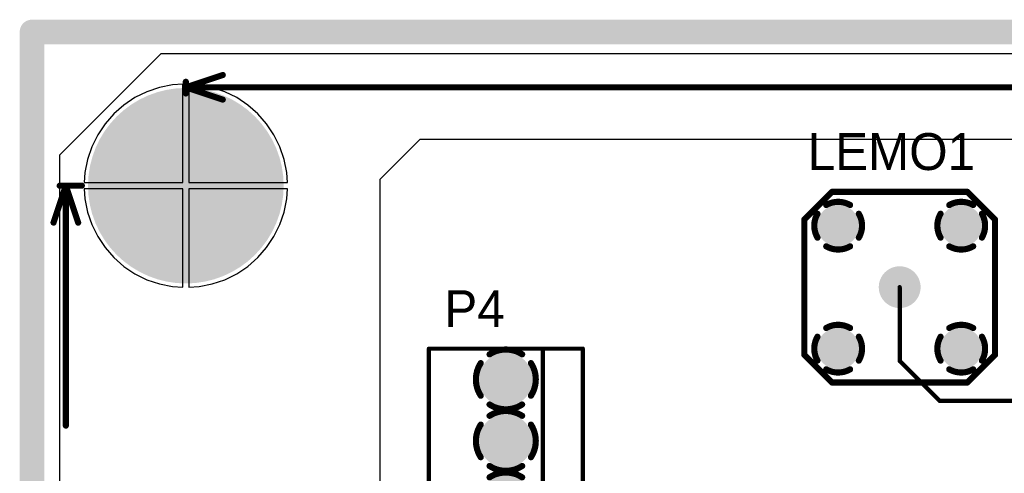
# Model space of a CAD drawing. Extents: x 0.11 to 7.09, y 0.95 to 2.65.
# Tile 2 of 15: x 0.11 to 1.71, y 1.91 to 2.65. Entities that reach past the tile are written whole.
import ezdxf

# ---------------------------------------------------------------- set-up
doc = ezdxf.new("R2010")
doc.units = 0
doc.layers.get('0').update_dxf_attribs({"linetype": 'CONTINUOUS'})
for name, color, linetype in [('BOTTOMLAYER', 5, 'CONTINUOUS'), ('BOTTOMSOLDER', 6, 'CONTINUOUS'), ('INTERNALPLANE1', 76, 'CONTINUOUS'), ('INTERNALPLANE2', 16, 'CONTINUOUS'), ('INTERNALPLANE3', 216, 'CONTINUOUS'), ('INTERNALPLANE4', 136, 'CONTINUOUS'), ('MULTILAYER', 9, 'CONTINUOUS'), ('PADHOLE', 156, 'CONTINUOUS'), ('TOPLAYER', 1, 'CONTINUOUS'), ('TOPOVERLAY', 2, 'CONTINUOUS'), ('TOPSOLDER', 216, 'CONTINUOUS')]:
    doc.layers.add(name, color=color, linetype=linetype)

# ---------------------------------------------------------------- blocks, each defined once
blk = doc.blocks.new('KK6373_1')
at = {"layer": 'BOTTOMLAYER', "const_width": 0.0335}
for points in [[(-0.0168, 0, 1), (0.0168, 0, 1)], [(0.0833, 0, 1), (0.1168, 0, 1)], [(0.1832, 0, 1), (0.2167, 0, 1)], [(0.2833, 0, 1), (0.3167, 0, 1)], [(0.3832, 0, 1), (0.4168, 0, 1)], [(0.4833, 0, 1), (0.5168, 0, 1)]]:
    blk.add_lwpolyline(points, format="xyb", close=True, dxfattribs=at)
at = {"layer": 'BOTTOMSOLDER', "const_width": 0.0375}
for points in [[(-0.0187, 0, 1), (0.0187, 0, 1)], [(0.0813, 0, 1), (0.1187, 0, 1)], [(0.1812, 0, 1), (0.2188, 0, 1)], [(0.2812, 0, 1), (0.3187, 0, 1)], [(0.3812, 0, 1), (0.4188, 0, 1)], [(0.4813, 0, 1), (0.5188, 0, 1)]]:
    blk.add_lwpolyline(points, format="xyb", close=True, dxfattribs=at)
at = {"layer": 'INTERNALPLANE1', "const_width": 0.01}
for points in [[(0.0735, 0.0408, -0.296213), (0.1265, 0.0408)], [(0.0592, -0.0265, -0.296213), (0.0592, 0.0265)], [(0.1408, 0.0265, -0.296213), (0.1408, -0.0265)], [(0.1265, -0.0408, -0.296213), (0.0735, -0.0408)]]:
    blk.add_lwpolyline(points, format="xyb", dxfattribs=at)
at = {"layer": 'INTERNALPLANE1'}
for points, const_width in [([(-0.0218, 0, 1), (0.0218, 0, 1)], 0.0436), ([(0.071, 0.0408, 1), (0.076, 0.0408, 1)], 0.005), ([(0.124, 0.0408, 1), (0.129, 0.0408, 1)], 0.005), ([(0.1782, 0, 1), (0.2218, 0, 1)], 0.0436), ([(0.2782, 0, 1), (0.3218, 0, 1)], 0.0436), ([(0.3782, 0, 1), (0.4218, 0, 1)], 0.0436), ([(0.4782, 0, 1), (0.5218, 0, 1)], 0.0436), ([(0.0567, 0.0265, 1), (0.0617, 0.0265, 1)], 0.005), ([(0.1383, 0.0265, 1), (0.1433, 0.0265, 1)], 0.005), ([(0.0567, -0.0265, 1), (0.0617, -0.0265, 1)], 0.005), ([(0.1383, -0.0265, 1), (0.1433, -0.0265, 1)], 0.005), ([(0.071, -0.0408, 1), (0.076, -0.0408, 1)], 0.005), ([(0.124, -0.0408, 1), (0.129, -0.0408, 1)], 0.005)]:
    blk.add_lwpolyline(points, format="xyb", close=True, dxfattribs=dict(at, const_width=const_width))
at = {"layer": 'INTERNALPLANE2', "const_width": 0.01}
for points in [[(-0.0265, 0.0408, -0.296213), (0.0265, 0.0408)], [(-0.0408, -0.0265, -0.296213), (-0.0408, 0.0265)], [(0.0408, 0.0265, -0.296213), (0.0408, -0.0265)], [(0.0265, -0.0408, -0.296213), (-0.0265, -0.0408)]]:
    blk.add_lwpolyline(points, format="xyb", dxfattribs=at)
at = {"layer": 'INTERNALPLANE2'}
for points, const_width in [([(-0.029, 0.0408, 1), (-0.024, 0.0408, 1)], 0.005), ([(0.024, 0.0408, 1), (0.029, 0.0408, 1)], 0.005), ([(0.0782, 0, 1), (0.1218, 0, 1)], 0.0436), ([(0.1782, 0, 1), (0.2218, 0, 1)], 0.0436), ([(0.2782, 0, 1), (0.3218, 0, 1)], 0.0436), ([(0.3782, 0, 1), (0.4218, 0, 1)], 0.0436), ([(0.4782, 0, 1), (0.5218, 0, 1)], 0.0436), ([(-0.0433, 0.0265, 1), (-0.0383, 0.0265, 1)], 0.005), ([(0.0383, 0.0265, 1), (0.0433, 0.0265, 1)], 0.005), ([(-0.0433, -0.0265, 1), (-0.0383, -0.0265, 1)], 0.005), ([(0.0383, -0.0265, 1), (0.0433, -0.0265, 1)], 0.005), ([(-0.029, -0.0408, 1), (-0.024, -0.0408, 1)], 0.005), ([(0.024, -0.0408, 1), (0.029, -0.0408, 1)], 0.005)]:
    blk.add_lwpolyline(points, format="xyb", close=True, dxfattribs=dict(at, const_width=const_width))
at = {"layer": 'INTERNALPLANE3', "const_width": 0.01}
for points in [[(0.1735, 0.0408, -0.296213), (0.2265, 0.0408)], [(0.1592, -0.0265, -0.296213), (0.1592, 0.0265)], [(0.2408, 0.0265, -0.296213), (0.2408, -0.0265)], [(0.2265, -0.0408, -0.296213), (0.1735, -0.0408)]]:
    blk.add_lwpolyline(points, format="xyb", dxfattribs=at)
at = {"layer": 'INTERNALPLANE3'}
for points, const_width in [([(-0.0218, 0, 1), (0.0218, 0, 1)], 0.0436), ([(0.0782, 0, 1), (0.1218, 0, 1)], 0.0436), ([(0.171, 0.0408, 1), (0.176, 0.0408, 1)], 0.005), ([(0.224, 0.0408, 1), (0.229, 0.0408, 1)], 0.005), ([(0.2782, 0, 1), (0.3218, 0, 1)], 0.0436), ([(0.3782, 0, 1), (0.4218, 0, 1)], 0.0436), ([(0.4782, 0, 1), (0.5218, 0, 1)], 0.0436), ([(0.1567, 0.0265, 1), (0.1617, 0.0265, 1)], 0.005), ([(0.2383, 0.0265, 1), (0.2433, 0.0265, 1)], 0.005), ([(0.1567, -0.0265, 1), (0.1617, -0.0265, 1)], 0.005), ([(0.2383, -0.0265, 1), (0.2433, -0.0265, 1)], 0.005), ([(0.171, -0.0408, 1), (0.176, -0.0408, 1)], 0.005), ([(0.224, -0.0408, 1), (0.229, -0.0408, 1)], 0.005)]:
    blk.add_lwpolyline(points, format="xyb", close=True, dxfattribs=dict(at, const_width=const_width))
at = {"layer": 'INTERNALPLANE4', "const_width": 0.01}
for points in [[(0.3735, 0.0408, -0.296213), (0.4265, 0.0408)], [(0.3592, -0.0265, -0.296213), (0.3592, 0.0265)], [(0.4408, 0.0265, -0.296213), (0.4408, -0.0265)], [(0.4265, -0.0408, -0.296213), (0.3735, -0.0408)]]:
    blk.add_lwpolyline(points, format="xyb", dxfattribs=at)
at = {"layer": 'INTERNALPLANE4'}
for points, const_width in [([(-0.0218, 0, 1), (0.0218, 0, 1)], 0.0436), ([(0.0782, 0, 1), (0.1218, 0, 1)], 0.0436), ([(0.1782, 0, 1), (0.2218, 0, 1)], 0.0436), ([(0.2782, 0, 1), (0.3218, 0, 1)], 0.0436), ([(0.371, 0.0408, 1), (0.376, 0.0408, 1)], 0.005), ([(0.424, 0.0408, 1), (0.429, 0.0408, 1)], 0.005), ([(0.4782, 0, 1), (0.5218, 0, 1)], 0.0436), ([(0.3567, 0.0265, 1), (0.3617, 0.0265, 1)], 0.005), ([(0.4383, 0.0265, 1), (0.4433, 0.0265, 1)], 0.005), ([(0.3567, -0.0265, 1), (0.3617, -0.0265, 1)], 0.005), ([(0.4383, -0.0265, 1), (0.4433, -0.0265, 1)], 0.005), ([(0.371, -0.0408, 1), (0.376, -0.0408, 1)], 0.005), ([(0.424, -0.0408, 1), (0.429, -0.0408, 1)], 0.005)]:
    blk.add_lwpolyline(points, format="xyb", close=True, dxfattribs=dict(at, const_width=const_width))
at = {"layer": 'MULTILAYER', "const_width": 0.0335}
for points in [[(-0.0168, 0, 1), (0.0168, 0, 1)], [(0.0833, 0, 1), (0.1168, 0, 1)], [(0.1832, 0, 1), (0.2167, 0, 1)], [(0.2833, 0, 1), (0.3167, 0, 1)], [(0.3832, 0, 1), (0.4168, 0, 1)], [(0.4833, 0, 1), (0.5168, 0, 1)]]:
    blk.add_lwpolyline(points, format="xyb", close=True, dxfattribs=at)
at = {"layer": 'PADHOLE', "const_width": 0.0236}
for points in [[(-0.0118, 0, 1), (0.0118, 0, 1)], [(0.0882, 0, 1), (0.1118, 0, 1)], [(0.1882, 0, 1), (0.2118, 0, 1)], [(0.2882, 0, 1), (0.3118, 0, 1)], [(0.3882, 0, 1), (0.4118, 0, 1)], [(0.4882, 0, 1), (0.5118, 0, 1)]]:
    blk.add_lwpolyline(points, format="xyb", close=True, dxfattribs=at)
at = {"layer": 'TOPLAYER', "const_width": 0.0335}
for points in [[(-0.0168, 0, 1), (0.0168, 0, 1)], [(0.0833, 0, 1), (0.1168, 0, 1)], [(0.1832, 0, 1), (0.2167, 0, 1)], [(0.2833, 0, 1), (0.3167, 0, 1)], [(0.3832, 0, 1), (0.4168, 0, 1)], [(0.4833, 0, 1), (0.5168, 0, 1)]]:
    blk.add_lwpolyline(points, format="xyb", close=True, dxfattribs=at)
at = {"layer": 'TOPOVERLAY', "const_width": 0.007}
for points in [[(0.55, 0.125), (-0.05, 0.125)], [(-0.05, -0.125), (-0.05, 0.125)], [(0.35, 0.06), (0.35, 0.125)], [(0.55, -0.125), (0.55, 0.125)], [(0.35, 0.06), (-0.05, 0.06)], [(0.55, 0.06), (0.35, 0.06)], [(0.55, -0.125), (-0.05, -0.125)]]:
    blk.add_lwpolyline(points, dxfattribs=at)
at = {"layer": 'TOPOVERLAY', "const_width": 0.0035}
for points in [[(-0.0517, 0.125, 1), (-0.0483, 0.125, 1)], [(-0.0517, 0.125, 1), (-0.0483, 0.125, 1)], [(0.3483, 0.125, 1), (0.3518, 0.125, 1)], [(0.5483, 0.125, 1), (0.5517, 0.125, 1)], [(0.5483, 0.125, 1), (0.5517, 0.125, 1)], [(-0.0517, 0.06, 1), (-0.0483, 0.06, 1)], [(0.3483, 0.06, 1), (0.3518, 0.06, 1)], [(0.3483, 0.06, 1), (0.3518, 0.06, 1)], [(0.3483, 0.06, 1), (0.3518, 0.06, 1)], [(0.5483, 0.06, 1), (0.5517, 0.06, 1)], [(-0.0517, -0.125, 1), (-0.0483, -0.125, 1)], [(-0.0517, -0.125, 1), (-0.0483, -0.125, 1)], [(0.5483, -0.125, 1), (0.5517, -0.125, 1)], [(0.5483, -0.125, 1), (0.5517, -0.125, 1)]]:
    blk.add_lwpolyline(points, format="xyb", close=True, dxfattribs=at)
at = {"layer": 'TOPSOLDER', "const_width": 0.0375}
for points in [[(-0.0187, 0, 1), (0.0187, 0, 1)], [(0.0813, 0, 1), (0.1187, 0, 1)], [(0.1812, 0, 1), (0.2188, 0, 1)], [(0.2812, 0, 1), (0.3187, 0, 1)], [(0.3812, 0, 1), (0.4188, 0, 1)], [(0.4813, 0, 1), (0.5188, 0, 1)]]:
    blk.add_lwpolyline(points, format="xyb", close=True, dxfattribs=at)
blk = doc.blocks.new('LEMO_EPA_00_14')
at = {"layer": 'BOTTOMLAYER', "const_width": 0.03}
for points in [[(-0.115, 0.1, 1), (-0.085, 0.1, 1)], [(0.085, 0.1, 1), (0.115, 0.1, 1)], [(-0.015, 0, 1), (0.015, 0, 1)], [(-0.115, -0.1, 1), (-0.085, -0.1, 1)], [(0.085, -0.1, 1), (0.115, -0.1, 1)]]:
    blk.add_lwpolyline(points, format="xyb", close=True, dxfattribs=at)
at = {"layer": 'BOTTOMSOLDER', "const_width": 0.034}
for points in [[(-0.117, 0.1, 1), (-0.083, 0.1, 1)], [(0.083, 0.1, 1), (0.117, 0.1, 1)], [(-0.017, 0, 1), (0.017, 0, 1)], [(-0.117, -0.1, 1), (-0.083, -0.1, 1)], [(0.083, -0.1, 1), (0.117, -0.1, 1)]]:
    blk.add_lwpolyline(points, format="xyb", close=True, dxfattribs=at)
at = {"layer": 'INTERNALPLANE1', "const_width": 0.0338}
for points in [[(-0.1169, 0.1, 1), (-0.0831, 0.1, 1)], [(0.0831, 0.1, 1), (0.1169, 0.1, 1)], [(-0.0169, 0, 1), (0.0169, 0, 1)], [(-0.1169, -0.1, 1), (-0.0831, -0.1, 1)], [(0.0831, -0.1, 1), (0.1169, -0.1, 1)]]:
    blk.add_lwpolyline(points, format="xyb", close=True, dxfattribs=at)
at = {"layer": 'INTERNALPLANE2', "const_width": 0.01}
for points in [[(-0.1194, 0.1336, -0.267949), (-0.0806, 0.1336)], [(0.0806, 0.1336, -0.267949), (0.1194, 0.1336)], [(-0.1336, 0.0806, -0.267949), (-0.1336, 0.1194)], [(-0.0664, 0.1194, -0.267949), (-0.0664, 0.0806)], [(0.0664, 0.0806, -0.267949), (0.0664, 0.1194)], [(0.1336, 0.1194, -0.267949), (0.1336, 0.0806)], [(-0.0806, 0.0664, -0.267949), (-0.1194, 0.0664)], [(0.1194, 0.0664, -0.267949), (0.0806, 0.0664)], [(-0.1194, -0.0664, -0.267949), (-0.0806, -0.0664)], [(0.0806, -0.0664, -0.267949), (0.1194, -0.0664)], [(-0.1336, -0.1194, -0.267949), (-0.1336, -0.0806)], [(-0.0664, -0.0806, -0.267949), (-0.0664, -0.1194)], [(0.0664, -0.1194, -0.267949), (0.0664, -0.0806)], [(0.1336, -0.0806, -0.267949), (0.1336, -0.1194)], [(-0.0806, -0.1336, -0.267949), (-0.1194, -0.1336)], [(0.1194, -0.1336, -0.267949), (0.0806, -0.1336)]]:
    blk.add_lwpolyline(points, format="xyb", dxfattribs=at)
at = {"layer": 'INTERNALPLANE2'}
for points, const_width in [([(-0.1219, 0.1336, 1), (-0.1169, 0.1336, 1)], 0.005), ([(-0.0831, 0.1336, 1), (-0.0781, 0.1336, 1)], 0.005), ([(0.0781, 0.1336, 1), (0.0831, 0.1336, 1)], 0.005), ([(0.1169, 0.1336, 1), (0.1219, 0.1336, 1)], 0.005), ([(-0.1361, 0.1194, 1), (-0.1311, 0.1194, 1)], 0.005), ([(-0.0689, 0.1194, 1), (-0.0639, 0.1194, 1)], 0.005), ([(0.0639, 0.1194, 1), (0.0689, 0.1194, 1)], 0.005), ([(0.1311, 0.1194, 1), (0.1361, 0.1194, 1)], 0.005), ([(-0.1361, 0.0806, 1), (-0.1311, 0.0806, 1)], 0.005), ([(-0.0689, 0.0806, 1), (-0.0639, 0.0806, 1)], 0.005), ([(0.0639, 0.0806, 1), (0.0689, 0.0806, 1)], 0.005), ([(0.1311, 0.0806, 1), (0.1361, 0.0806, 1)], 0.005), ([(-0.1219, 0.0664, 1), (-0.1169, 0.0664, 1)], 0.005), ([(-0.0831, 0.0664, 1), (-0.0781, 0.0664, 1)], 0.005), ([(0.0781, 0.0664, 1), (0.0831, 0.0664, 1)], 0.005), ([(0.1169, 0.0664, 1), (0.1219, 0.0664, 1)], 0.005), ([(-0.0169, 0, 1), (0.0169, 0, 1)], 0.0338), ([(-0.1219, -0.0664, 1), (-0.1169, -0.0664, 1)], 0.005), ([(-0.0831, -0.0664, 1), (-0.0781, -0.0664, 1)], 0.005), ([(0.0781, -0.0664, 1), (0.0831, -0.0664, 1)], 0.005), ([(0.1169, -0.0664, 1), (0.1219, -0.0664, 1)], 0.005), ([(-0.1361, -0.0806, 1), (-0.1311, -0.0806, 1)], 0.005), ([(-0.0689, -0.0806, 1), (-0.0639, -0.0806, 1)], 0.005), ([(0.0639, -0.0806, 1), (0.0689, -0.0806, 1)], 0.005), ([(0.1311, -0.0806, 1), (0.1361, -0.0806, 1)], 0.005), ([(-0.1361, -0.1194, 1), (-0.1311, -0.1194, 1)], 0.005), ([(-0.0689, -0.1194, 1), (-0.0639, -0.1194, 1)], 0.005), ([(0.0639, -0.1194, 1), (0.0689, -0.1194, 1)], 0.005), ([(0.1311, -0.1194, 1), (0.1361, -0.1194, 1)], 0.005), ([(-0.1219, -0.1336, 1), (-0.1169, -0.1336, 1)], 0.005), ([(-0.0831, -0.1336, 1), (-0.0781, -0.1336, 1)], 0.005), ([(0.0781, -0.1336, 1), (0.0831, -0.1336, 1)], 0.005), ([(0.1169, -0.1336, 1), (0.1219, -0.1336, 1)], 0.005)]:
    blk.add_lwpolyline(points, format="xyb", close=True, dxfattribs=dict(at, const_width=const_width))
at = {"layer": 'INTERNALPLANE3', "const_width": 0.0338}
for points in [[(-0.1169, 0.1, 1), (-0.0831, 0.1, 1)], [(0.0831, 0.1, 1), (0.1169, 0.1, 1)], [(-0.0169, 0, 1), (0.0169, 0, 1)], [(-0.1169, -0.1, 1), (-0.0831, -0.1, 1)], [(0.0831, -0.1, 1), (0.1169, -0.1, 1)]]:
    blk.add_lwpolyline(points, format="xyb", close=True, dxfattribs=at)
at = {"layer": 'INTERNALPLANE4', "const_width": 0.0338}
for points in [[(-0.1169, 0.1, 1), (-0.0831, 0.1, 1)], [(0.0831, 0.1, 1), (0.1169, 0.1, 1)], [(-0.0169, 0, 1), (0.0169, 0, 1)], [(-0.1169, -0.1, 1), (-0.0831, -0.1, 1)], [(0.0831, -0.1, 1), (0.1169, -0.1, 1)]]:
    blk.add_lwpolyline(points, format="xyb", close=True, dxfattribs=at)
at = {"layer": 'MULTILAYER', "const_width": 0.03}
for points in [[(-0.115, 0.1, 1), (-0.085, 0.1, 1)], [(0.085, 0.1, 1), (0.115, 0.1, 1)], [(-0.015, 0, 1), (0.015, 0, 1)], [(-0.115, -0.1, 1), (-0.085, -0.1, 1)], [(0.085, -0.1, 1), (0.115, -0.1, 1)]]:
    blk.add_lwpolyline(points, format="xyb", close=True, dxfattribs=at)
at = {"layer": 'PADHOLE', "const_width": 0.0138}
for points in [[(-0.1069, 0.1, 1), (-0.0931, 0.1, 1)], [(0.0931, 0.1, 1), (0.1069, 0.1, 1)], [(-0.0069, 0, 1), (0.0069, 0, 1)], [(-0.1069, -0.1, 1), (-0.0931, -0.1, 1)], [(0.0931, -0.1, 1), (0.1069, -0.1, 1)]]:
    blk.add_lwpolyline(points, format="xyb", close=True, dxfattribs=at)
at = {"layer": 'TOPLAYER', "const_width": 0.03}
for points in [[(-0.115, 0.1, 1), (-0.085, 0.1, 1)], [(0.085, 0.1, 1), (0.115, 0.1, 1)], [(-0.015, 0, 1), (0.015, 0, 1)], [(-0.115, -0.1, 1), (-0.085, -0.1, 1)], [(0.085, -0.1, 1), (0.115, -0.1, 1)]]:
    blk.add_lwpolyline(points, format="xyb", close=True, dxfattribs=at)
at = {"layer": 'TOPOVERLAY', "const_width": 0.01}
for points in [[(-0.155, 0.11), (-0.11, 0.155)], [(-0.11, 0.155), (0.11, 0.155)], [(0.11, 0.155), (0.155, 0.11)], [(-0.155, -0.11), (-0.155, 0.11)], [(0.155, -0.11), (0.155, 0.11)], [(-0.155, -0.11), (-0.11, -0.155)], [(0.11, -0.155), (0.155, -0.11)], [(-0.11, -0.155), (0.11, -0.155)]]:
    blk.add_lwpolyline(points, dxfattribs=at)
at = {"layer": 'TOPOVERLAY', "const_width": 0.005}
for points in [[(-0.1125, 0.155, 1), (-0.1075, 0.155, 1)], [(-0.1125, 0.155, 1), (-0.1075, 0.155, 1)], [(0.1075, 0.155, 1), (0.1125, 0.155, 1)], [(0.1075, 0.155, 1), (0.1125, 0.155, 1)], [(-0.1575, 0.11, 1), (-0.1525, 0.11, 1)], [(-0.1575, 0.11, 1), (-0.1525, 0.11, 1)], [(0.1525, 0.11, 1), (0.1575, 0.11, 1)], [(0.1525, 0.11, 1), (0.1575, 0.11, 1)], [(-0.1575, -0.11, 1), (-0.1525, -0.11, 1)], [(-0.1575, -0.11, 1), (-0.1525, -0.11, 1)], [(0.1525, -0.11, 1), (0.1575, -0.11, 1)], [(0.1525, -0.11, 1), (0.1575, -0.11, 1)], [(-0.1125, -0.155, 1), (-0.1075, -0.155, 1)], [(-0.1125, -0.155, 1), (-0.1075, -0.155, 1)], [(0.1075, -0.155, 1), (0.1125, -0.155, 1)], [(0.1075, -0.155, 1), (0.1125, -0.155, 1)]]:
    blk.add_lwpolyline(points, format="xyb", close=True, dxfattribs=at)
at = {"layer": 'TOPSOLDER', "const_width": 0.034}
for points in [[(-0.117, 0.1, 1), (-0.083, 0.1, 1)], [(0.083, 0.1, 1), (0.117, 0.1, 1)], [(-0.017, 0, 1), (0.017, 0, 1)], [(-0.117, -0.1, 1), (-0.083, -0.1, 1)], [(0.083, -0.1, 1), (0.117, -0.1, 1)]]:
    blk.add_lwpolyline(points, format="xyb", close=True, dxfattribs=at)

msp = doc.modelspace()

# ---------------------------------------------------------------- linework, layer by layer
at = {"layer": 'BOTTOMLAYER'}
for points, const_width in [([(0.3025, 2.375, 1), (0.4575, 2.375, 1)], 0.155), ([(1.5382, 2.21, 1), (1.5417, 2.21, 1)], 0.0035), ([(1.5382, 2.09, 1), (1.5417, 2.09, 1)], 0.0035), ([(1.5382, 2.09, 1), (1.5417, 2.09, 1)], 0.0035), ([(1.6033, 2.025, 1), (1.6067, 2.025, 1)], 0.0035), ([(1.6033, 2.025, 1), (1.6067, 2.025, 1)], 0.0035)]:
    msp.add_lwpolyline(points, format="xyb", close=True, dxfattribs=dict(at, const_width=const_width))
at = {"layer": 'BOTTOMLAYER', "const_width": 0.007}
for points in [[(1.54, 2.09), (1.54, 2.21)], [(1.54, 2.09), (1.605, 2.025)], [(1.605, 2.025), (1.97, 2.025)]]:
    msp.add_lwpolyline(points, dxfattribs=at)
at = {"layer": 'BOTTOMSOLDER', "const_width": 0.159}
msp.add_lwpolyline([(0.3005, 2.375, 1), (0.4595, 2.375, 1)], format="xyb", close=True, dxfattribs=at)
at = {"layer": 'INTERNALPLANE1', "const_width": 0.04}
for points in [[(0.13, 0.975), (0.13, 2.625)], [(0.13, 2.625), (7.07, 2.625)]]:
    msp.add_lwpolyline(points, dxfattribs=at)
at = {"layer": 'INTERNALPLANE1'}
for points, const_width in [([(0.12, 2.625, 1), (0.14, 2.625, 1)], 0.02), ([(0.12, 2.625, 1), (0.14, 2.625, 1)], 0.02), ([(0.3355, 2.375, 1), (0.4245, 2.375, 1)], 0.089)]:
    msp.add_lwpolyline(points, format="xyb", close=True, dxfattribs=dict(at, const_width=const_width))
at = {"layer": 'INTERNALPLANE2', "const_width": 0.04}
for points in [[(0.13, 0.975), (0.13, 2.625)], [(0.13, 2.625), (7.07, 2.625)]]:
    msp.add_lwpolyline(points, dxfattribs=at)
at = {"layer": 'INTERNALPLANE2'}
for points, const_width in [([(0.12, 2.625, 1), (0.14, 2.625, 1)], 0.02), ([(0.12, 2.625, 1), (0.14, 2.625, 1)], 0.02), ([(0.3355, 2.375, 1), (0.4245, 2.375, 1)], 0.089)]:
    msp.add_lwpolyline(points, format="xyb", close=True, dxfattribs=dict(at, const_width=const_width))
at = {"layer": 'INTERNALPLANE3', "const_width": 0.04}
for points in [[(0.13, 0.975), (0.13, 2.625)], [(0.13, 2.625), (7.07, 2.625)]]:
    msp.add_lwpolyline(points, dxfattribs=at)
at = {"layer": 'INTERNALPLANE3'}
for points, const_width in [([(0.12, 2.625, 1), (0.14, 2.625, 1)], 0.02), ([(0.12, 2.625, 1), (0.14, 2.625, 1)], 0.02), ([(0.3355, 2.375, 1), (0.4245, 2.375, 1)], 0.089)]:
    msp.add_lwpolyline(points, format="xyb", close=True, dxfattribs=dict(at, const_width=const_width))
at = {"layer": 'INTERNALPLANE4', "const_width": 0.04}
for points in [[(0.13, 0.975), (0.13, 2.625)], [(0.13, 2.625), (7.07, 2.625)]]:
    msp.add_lwpolyline(points, dxfattribs=at)
at = {"layer": 'INTERNALPLANE4'}
for points, const_width in [([(0.12, 2.625, 1), (0.14, 2.625, 1)], 0.02), ([(0.12, 2.625, 1), (0.14, 2.625, 1)], 0.02), ([(0.3355, 2.375, 1), (0.4245, 2.375, 1)], 0.089)]:
    msp.add_lwpolyline(points, format="xyb", close=True, dxfattribs=dict(at, const_width=const_width))
at = {"layer": 'MULTILAYER', "const_width": 0.155}
msp.add_lwpolyline([(0.3025, 2.375, 1), (0.4575, 2.375, 1)], format="xyb", close=True, dxfattribs=at)
at = {"layer": 'PADHOLE', "const_width": 0.069}
msp.add_lwpolyline([(0.3455, 2.375, 1), (0.4145, 2.375, 1)], format="xyb", close=True, dxfattribs=at)
at = {"layer": 'TOPLAYER'}
for p, q in [((0.175, 2.425), (0.34, 2.59)), ((0.34, 2.59), (3.7452, 2.59)), ((0.3372, 2.5347), (0.3167, 2.5278)), ((0.3584, 2.5389), (0.3372, 2.5347)), ((0.375, 2.54), (0.3584, 2.5389)), ((0.375, 2.38), (0.375, 2.54)), ((0.4016, 2.5389), (0.385, 2.54)), ((0.385, 2.54), (0.385, 2.38)), ((0.4228, 2.5347), (0.4016, 2.5389)), ((0.4433, 2.5278), (0.4228, 2.5347)), ((0.2973, 2.5182), (0.2793, 2.5062)), ((0.3167, 2.5278), (0.2973, 2.5182)), ((0.4627, 2.5182), (0.4433, 2.5278)), ((0.4807, 2.5062), (0.4627, 2.5182)), ((0.2793, 2.5062), (0.2631, 2.4919)), ((0.4969, 2.4919), (0.4807, 2.5062)), ((0.2631, 2.4919), (0.2488, 2.4757)), ((0.5112, 2.4757), (0.4969, 2.4919)), ((0.2488, 2.4757), (0.2368, 2.4577)), ((0.5232, 2.4577), (0.5112, 2.4757)), ((0.2368, 2.4577), (0.2272, 2.4383)), ((0.5328, 2.4383), (0.5232, 2.4577)), ((0.76, 2.45), (0.695, 2.385)), ((3.56, 2.45), (0.76, 2.45)), ((0.2272, 2.4383), (0.2203, 2.4178)), ((0.5397, 2.4178), (0.5328, 2.4383)), ((0.175, 1.154), (0.175, 2.425)), ((0.2203, 2.4178), (0.2161, 2.3966)), ((0.5439, 2.3966), (0.5397, 2.4178)), ((0.2161, 2.3966), (0.215, 2.38)), ((0.545, 2.38), (0.5439, 2.3966)), ((0.695, 2.385), (0.695, 1.11)), ((0.215, 2.38), (0.375, 2.38)), ((0.375, 2.37), (0.215, 2.37)), ((0.215, 2.37), (0.2161, 2.3534)), ((0.375, 2.21), (0.375, 2.37)), ((0.385, 2.38), (0.545, 2.38)), ((0.545, 2.37), (0.385, 2.37)), ((0.385, 2.37), (0.385, 2.21)), ((0.5439, 2.3534), (0.545, 2.37)), ((0.2161, 2.3534), (0.2203, 2.3322)), ((0.5397, 2.3322), (0.5439, 2.3534)), ((0.2203, 2.3322), (0.2272, 2.3117)), ((0.5328, 2.3117), (0.5397, 2.3322)), ((0.2272, 2.3117), (0.2368, 2.2923)), ((0.5232, 2.2923), (0.5328, 2.3117)), ((0.2368, 2.2923), (0.2488, 2.2743)), ((0.5112, 2.2743), (0.5232, 2.2923)), ((0.2488, 2.2743), (0.2631, 2.2581)), ((0.4969, 2.2581), (0.5112, 2.2743)), ((0.2631, 2.2581), (0.2793, 2.2438)), ((0.4807, 2.2438), (0.4969, 2.2581)), ((0.2793, 2.2438), (0.2973, 2.2318)), ((0.4627, 2.2318), (0.4807, 2.2438)), ((0.2973, 2.2318), (0.3167, 2.2222)), ((0.4433, 2.2222), (0.4627, 2.2318)), ((0.3167, 2.2222), (0.3372, 2.2153)), ((0.3372, 2.2153), (0.3584, 2.2111)), ((0.3584, 2.2111), (0.375, 2.21)), ((0.385, 2.21), (0.4016, 2.2111)), ((0.4016, 2.2111), (0.4228, 2.2153)), ((0.4228, 2.2153), (0.4433, 2.2222))]:
    msp.add_line(p, q, dxfattribs=at)
at = {"layer": 'TOPLAYER', "const_width": 0.155}
msp.add_lwpolyline([(0.3025, 2.375, 1), (0.4575, 2.375, 1)], format="xyb", close=True, dxfattribs=at)
at = {"layer": 'TOPOVERLAY', "const_width": 0.01}
for points in [[(0.38, 2.535), (0.44, 2.555)], [(0.38, 2.525), (0.38, 2.544)], [(0.38, 2.535), (1.8506, 2.535)], [(0.38, 2.535), (0.44, 2.515)], [(0.165, 2.315), (0.185, 2.375)], [(0.175, 2.375), (0.211, 2.375)], [(0.185, 1.9849), (0.185, 2.375)], [(0.185, 2.375), (0.205, 2.315)]]:
    msp.add_lwpolyline(points, dxfattribs=at)
at = {"layer": 'TOPOVERLAY', "const_width": 0.005}
for points in [[(0.4375, 2.555, 1), (0.4425, 2.555, 1)], [(0.3775, 2.544, 1), (0.3825, 2.544, 1)], [(0.3775, 2.535, 1), (0.3825, 2.535, 1)], [(0.3775, 2.535, 1), (0.3825, 2.535, 1)], [(0.3775, 2.535, 1), (0.3825, 2.535, 1)], [(0.3775, 2.525, 1), (0.3825, 2.525, 1)], [(0.4375, 2.515, 1), (0.4425, 2.515, 1)], [(0.1725, 2.375, 1), (0.1775, 2.375, 1)], [(0.1825, 2.375, 1), (0.1875, 2.375, 1)], [(0.1825, 2.375, 1), (0.1875, 2.375, 1)], [(0.1825, 2.375, 1), (0.1875, 2.375, 1)], [(0.2085, 2.375, 1), (0.2135, 2.375, 1)], [(0.1625, 2.315, 1), (0.1675, 2.315, 1)], [(0.2025, 2.315, 1), (0.2075, 2.315, 1)], [(0.1825, 1.9849, 1), (0.1875, 1.9849, 1)]]:
    msp.add_lwpolyline(points, format="xyb", close=True, dxfattribs=at)
at = {"layer": 'TOPSOLDER', "const_width": 0.159}
msp.add_lwpolyline([(0.3005, 2.375, 1), (0.4595, 2.375, 1)], format="xyb", close=True, dxfattribs=at)

# ---------------------------------------------------------------- block references
msp.add_blockref('LEMO_EPA_00_14', (1.54, 2.21))
at = {"rotation": 270}
msp.add_blockref('KK6373_1', (0.9, 2.06), dxfattribs=at)

# ---------------------------------------------------------------- texts
at = {"layer": 'TOPOVERLAY'}
msp.add_text('LEMO1', height=0.06, dxfattribs=at).set_placement((1.3905, 2.4005))
msp.add_text('P4', height=0.06, rotation=360, dxfattribs=at).set_placement((0.8, 2.145))

doc.saveas('drawing.dxf')
